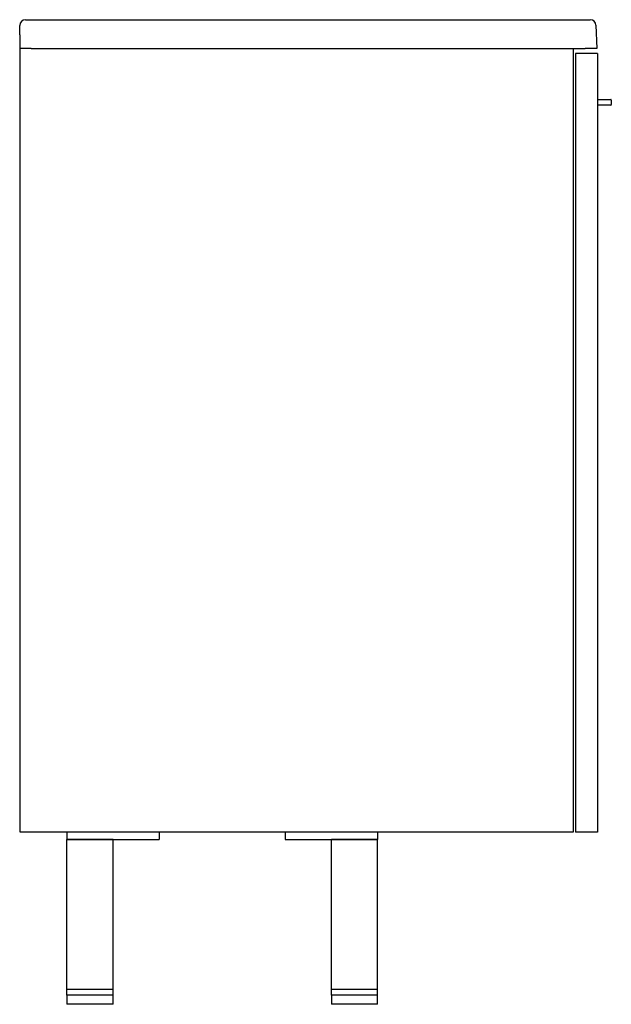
# Model space of a CAD drawing. Header units: millimetres. Extents: x 4085.72 to 4086.234, y 2270.223 to 2271.078.
import ezdxf

# ---------------------------------------------------------------- set-up
doc = ezdxf.new("R2010")
doc.units = ezdxf.units.MM
doc.layers.add('SANINDUSA', color=3, linetype='Continuous')

msp = doc.modelspace()

# ---------------------------------------------------------------- linework, layer by layer
at = {"layer": 'SANINDUSA'}
for p, q in [((4085.72036, 2271.06468), (4085.72036, 2271.07282)), ((4085.72536, 2271.07782), (4085.73036, 2271.07782)), ((4085.73036, 2271.07782), (4086.21053, 2271.07782)), ((4086.21053, 2271.07782), (4086.21553, 2271.07782)), ((4086.22053, 2271.07299), (4086.22123, 2271.05282)), ((4085.73036, 2271.05282), (4085.72044, 2271.05282)), ((4085.72044, 2271.05282), (4085.72046, 2271.05282)), ((4085.72088, 2270.37256), (4085.72088, 2271.05282)), ((4085.73036, 2271.05282), (4086.21124, 2271.05282)), ((4086.20088, 2271.05282), (4086.20088, 2270.37256)), ((4086.22123, 2271.05282), (4086.21124, 2271.05282)), ((4086.22188, 2271.04856), (4086.20288, 2271.04856)), ((4086.20288, 2271.04856), (4086.20288, 2270.37256)), ((4086.22188, 2271.04856), (4086.22188, 2270.37256)), ((4086.22238, 2271.00856), (4086.23338, 2271.00856)), ((4086.23338, 2271.00356), (4086.22238, 2271.00356)), ((4086.23388, 2271.00806), (4086.23388, 2271.00406)), ((4086.20088, 2270.37256), (4085.72088, 2270.37256)), ((4085.76138, 2270.37256), (4085.76138, 2270.36606)), ((4085.84138, 2270.37256), (4085.84138, 2270.36606)), ((4085.95088, 2270.37256), (4085.95088, 2270.36606)), ((4086.03088, 2270.37256), (4086.03088, 2270.36606)), ((4086.22188, 2270.37256), (4086.20288, 2270.37256)), ((4085.76138, 2270.36606), (4085.84138, 2270.36606)), ((4085.76138, 2270.23606), (4085.76138, 2270.36606)), ((4085.80138, 2270.36606), (4085.76138, 2270.36606)), ((4085.80138, 2270.23606), (4085.80138, 2270.36606)), ((4085.95088, 2270.36606), (4086.03088, 2270.36606)), ((4085.99088, 2270.23606), (4085.99088, 2270.36606)), ((4086.03088, 2270.36606), (4085.99088, 2270.36606)), ((4086.03088, 2270.23606), (4086.03088, 2270.36606)), ((4085.80138, 2270.23606), (4085.76138, 2270.23606)), ((4085.76138, 2270.23106), (4085.76138, 2270.23606)), ((4085.80138, 2270.23106), (4085.80138, 2270.23606)), ((4086.03088, 2270.23606), (4085.99088, 2270.23606)), ((4085.99088, 2270.23106), (4085.99088, 2270.23606)), ((4086.03088, 2270.23106), (4086.03088, 2270.23606)), ((4085.76138, 2270.23106), (4085.76138, 2270.22306)), ((4085.80138, 2270.23106), (4085.76138, 2270.23106)), ((4085.80138, 2270.22306), (4085.80138, 2270.23106)), ((4085.99088, 2270.23106), (4085.99088, 2270.22306)), ((4086.03088, 2270.23106), (4085.99088, 2270.23106)), ((4086.03088, 2270.22306), (4086.03088, 2270.23106)), ((4085.78138, 2270.22306), (4085.76138, 2270.22306)), ((4085.78138, 2270.22306), (4085.76838, 2270.22306)), ((4085.80138, 2270.22306), (4085.78138, 2270.22306)), ((4086.03088, 2270.22306), (4085.99088, 2270.22306))]:
    msp.add_line(p, q, dxfattribs=at)
for centre, radius, start, end in [((4085.72536, 2271.07282), 0.005, 90, 180), ((4086.21553, 2271.07282), 0.005, 2, 90), ((4086.22238, 2271.00806), 0.0005, 90, 180), ((4086.22238, 2271.00406), 0.0005, 180, 270), ((4086.23338, 2271.00806), 0.0005, 0, 90), ((4086.23338, 2271.00406), 0.0005, 270, 0)]:
    msp.add_arc(centre, radius, start, end, dxfattribs=at)
msp.add_ellipse((4085.73036, 2271.0721), major_axis=(0, 0.15221), ratio=0.0657, start_param=1.63437, end_param=1.697836, dxfattribs=at)
msp.add_open_spline([(4085.72036, 2271.06468), (4085.72036, 2271.06433), (4085.72036, 2271.06397), (4085.72037, 2271.06321), (4085.72038, 2271.06283), (4085.72038, 2271.06243)], degree=3, knots=[0, 0, 0, 0, 0.5, 0.5, 1, 1, 1, 1], dxfattribs=at)

doc.saveas('drawing.dxf')
